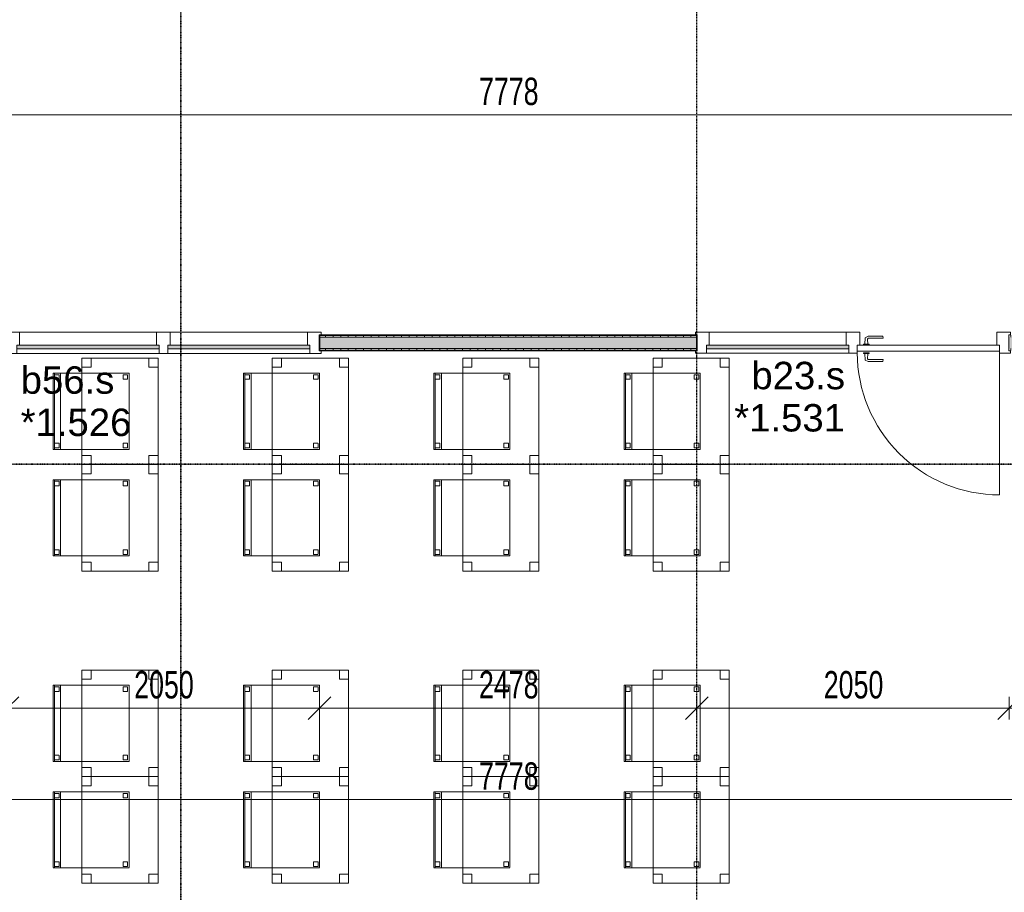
# Model space of a CAD drawing. Header units: millimetres. Extents: x -80560 to 110805, y -11020 to 52719.
# Tile 65 of 184: x 57449 to 63913, y 14490 to 20223. Entities that reach past the tile are written whole.
import ezdxf

# ---------------------------------------------------------------- set-up
doc = ezdxf.new("R2010")
doc.units = ezdxf.units.MM
for name, pattern in [('CENTER2', [20, 8, -4, 4, -4]), ('DASHDOT2', [8, 4, -2, 0, -2]), ('DASHED2', [6, 4, -2])]:
    doc.linetypes.add(name, pattern=pattern)
for name, color, linetype, lineweight in [('A-ANNO-DIMS', 211, 'Continuous', 9), ('A-ANNO-DIMS-100', 211, 'Continuous', 9), ('A-DOOR', 31, 'Continuous', 18), ('A-GLAZ', 151, 'Continuous', 18), ('A-GLAZ-IDEN', 152, 'Continuous', 18), ('A-WALL', 113, 'Continuous', 35), ('A-WALL-PATT', 111, 'Continuous', 35), ('G-ANNO-SYMB', 111, 'Continuous', 9), ('I-FURN', 30, 'Continuous', 18), ('I-WALL', 2, 'Continuous', 18), ('S-GRID', 1, 'Continuous', 9)]:
    doc.layers.add(name, color=color, linetype=linetype, lineweight=lineweight)
doc.styles.add('Arial', font='arial.ttf', dxfattribs={"height": 180})
doc.styles.add('Arial_5', font='arial.ttf', dxfattribs={"width": 0.7, "height": 180})
doc.dimstyles.new('n3o_1_8', dxfattribs={"dimscale": 304.8, "dimtxt": 183.646692, "dimasz": 0.492126, "dimexe": 0.246063, "dimexo": 0.0625, "dimgap": 0.032808, "dimtad": 1, "dimdec": 0, "dimdsep": 46, "dimtxsty": 'Arial_5', "dimblk1": 'OBLIQUE', "dimblk2": 'OBLIQUE', "dimsah": 1, "dimcen": 0.09, "dimdle": 0.246063, "dimazin": 0, "dimtfac": 1, "dimtdec": 4, "dimtix": 1, "dimtmove": 0, "dimatfit": 3, "dimfxl": 0.246063, "dimfxlon": 1, "dimtvp": 1, "dimtolj": 1, "dimtzin": 0, "dimarcsym": 2})
doc.dimstyles.new('n3o_1_8_3', dxfattribs={"dimscale": 304.8, "dimtxt": 183.646692, "dimasz": 0.492126, "dimexe": 0.246063, "dimexo": 0.0625, "dimgap": 0.032808, "dimtad": 1, "dimdec": 0, "dimdsep": 46, "dimtxsty": 'Arial_5', "dimblk1": 'OBLIQUE', "dimblk2": 'OBLIQUE', "dimsah": 1, "dimcen": 0.09, "dimdle": 0.246063, "dimazin": 0, "dimtfac": 1, "dimtdec": 4, "dimtix": 1, "dimtmove": 0, "dimatfit": 3, "dimfxl": 0.246063, "dimfxlon": 1, "dimtvp": 1, "dimtolj": 1, "dimtzin": 0, "dimarcsym": 2})
pattern_1 = [(90, (60656.07, 18050), (-50, -2e-13), [])]

# ---------------------------------------------------------------- blocks, each defined once
blk = doc.blocks.new('82_tafel1 - tafel 500x700 2-30664860-DO_01 eerste verdieping')
at = {"layer": 'I-FURN', "linetype": 'DASHED2'}
for p, q in [((-350, -250), (-350, 250)), ((-350, 250), (350, 250)), ((350, 250), (-350, 250)), ((-350, 250), (-350, -250)), ((-350, 250), (-350, 190)), ((-290, 250), (-350, 250)), ((-290, 190), (-290, 250)), ((-290, 250), (290, 250)), ((-290, 250), (-290, 190)), ((290, 250), (290, 190)), ((290, 190), (290, 250)), ((350, 250), (290, 250)), ((350, 250), (350, -250)), ((350, -250), (350, 250)), ((350, 190), (350, 250)), ((-350, -190), (-350, 190)), ((-350, 190), (-290, 190)), ((-290, 190), (-350, 190)), ((290, 190), (350, 190)), ((350, 190), (290, 190)), ((350, 190), (350, -190)), ((-290, -190), (-350, -190)), ((-350, -190), (-290, -190)), ((-350, -190), (-350, -250)), ((-290, -250), (-290, -190)), ((-290, -190), (-290, -250)), ((350, -190), (290, -190)), ((290, -190), (290, -250)), ((290, -250), (290, -190)), ((290, -190), (350, -190)), ((350, -250), (350, -190)), ((350, -250), (-350, -250)), ((-350, -250), (350, -250)), ((-350, -250), (-290, -250)), ((290, -250), (-290, -250)), ((290, -250), (350, -250))]:
    blk.add_line(p, q, dxfattribs=at)
blk = doc.blocks.new('82_zitmeubel - stoel 500x500-V33-DO_01 eerste verdieping')
at = {"layer": 'I-FURN', "linetype": 'DASHED2'}
for p, q in [((-192.1, 263), (-192.1, 73)), ((-192.1, 254.1), (-192.1, 263)), ((307.9, 263), (-192.1, 263)), ((307.9, 263), (-192.1, 263)), ((307.9, 73), (307.9, 263)), ((307.9, 263), (307.9, 254.1)), ((-192.1, 213), (-192.1, 254.1)), ((-192.1, 254.1), (307.9, 254.1)), ((-192.1, 73), (-192.1, 213)), ((-192.1, 213), (307.9, 213)), ((-182.1, 252), (-182.1, 224)), ((-182.1, 224), (-182.1, 252)), ((-153.1, 253), (-181.1, 253)), ((-181.1, 253), (-153.1, 253)), ((-181.1, 223), (-153.1, 223)), ((-153.1, 223), (-181.1, 223)), ((-152.1, 224), (-152.1, 252)), ((-152.1, 252), (-152.1, 224)), ((267.9, 252), (267.9, 224)), ((267.9, 224), (267.9, 252)), ((296.9, 253), (268.9, 253)), ((268.9, 253), (296.9, 253)), ((268.9, 223), (296.9, 223)), ((296.9, 223), (268.9, 223)), ((297.9, 224), (297.9, 252)), ((297.9, 252), (297.9, 224)), ((307.9, 254.1), (307.9, 213)), ((307.9, 213), (307.9, 73)), ((-192.1, 73), (-192.1, -237)), ((-192.1, -237), (-192.1, 73)), ((307.9, -237), (307.9, 73)), ((307.9, 73), (307.9, -237)), ((307.9, -237), (-192.1, -237)), ((307.9, -237), (-192.1, -237)), ((-182.1, -198), (-182.1, -226)), ((-182.1, -226), (-182.1, -198)), ((-153.1, -197), (-181.1, -197)), ((-181.1, -197), (-153.1, -197)), ((-181.1, -227), (-153.1, -227)), ((-153.1, -227), (-181.1, -227)), ((-152.1, -226), (-152.1, -198)), ((-152.1, -198), (-152.1, -226)), ((267.9, -198), (267.9, -226)), ((267.9, -226), (267.9, -198)), ((296.9, -197), (268.9, -197)), ((268.9, -197), (296.9, -197)), ((268.9, -227), (296.9, -227)), ((296.9, -227), (268.9, -227)), ((297.9, -226), (297.9, -198)), ((297.9, -198), (297.9, -226))]:
    blk.add_line(p, q, dxfattribs=at)
for centre, start, end in [((-181.1, 252), 90, 180), ((-181.1, 252), 90, 180), ((-181.1, 224), 180, 270), ((-181.1, 224), 180, 270), ((-153.1, 252), 0, 90), ((-153.1, 252), 0, 90), ((-153.1, 224), 270, 0), ((-153.1, 224), 270, 0), ((268.9, 252), 90, 180), ((268.9, 252), 90, 180), ((268.9, 224), 180, 270), ((268.9, 224), 180, 270), ((296.9, 252), 0, 90), ((296.9, 252), 0, 90), ((296.9, 224), 270, 0), ((296.9, 224), 270, 0), ((-181.1, -198), 90, 180), ((-181.1, -198), 90, 180), ((-181.1, -226), 180, 270), ((-181.1, -226), 180, 270), ((-153.1, -198), 0, 90), ((-153.1, -198), 0, 90), ((-153.1, -226), 270, 0), ((-153.1, -226), 270, 0), ((268.9, -198), 90, 180), ((268.9, -198), 90, 180), ((268.9, -226), 180, 270), ((268.9, -226), 180, 270), ((296.9, -198), 0, 90), ((296.9, -198), 0, 90), ((296.9, -226), 270, 0), ((296.9, -226), 270, 0)]:
    blk.add_arc(centre, 1, start, end, dxfattribs=at)
blk = doc.blocks.new('82_zitmeubel - stoel 500x500-V180-DO_01 eerste verdieping')
at = {"layer": 'I-FURN', "linetype": 'DASHED2'}
for p, q in [((-192.1, 263), (-192.1, 73)), ((-192.1, 254.1), (-192.1, 263)), ((307.9, 263), (-192.1, 263)), ((307.9, 263), (-192.1, 263)), ((307.9, 73), (307.9, 263)), ((307.9, 263), (307.9, 254.1)), ((-192.1, 213), (-192.1, 254.1)), ((-192.1, 254.1), (307.9, 254.1)), ((-192.1, 73), (-192.1, 213)), ((-192.1, 213), (307.9, 213)), ((-182.1, 252), (-182.1, 224)), ((-182.1, 224), (-182.1, 252)), ((-153.1, 253), (-181.1, 253)), ((-181.1, 253), (-153.1, 253)), ((-181.1, 223), (-153.1, 223)), ((-153.1, 223), (-181.1, 223)), ((-152.1, 224), (-152.1, 252)), ((-152.1, 252), (-152.1, 224)), ((267.9, 252), (267.9, 224)), ((267.9, 224), (267.9, 252)), ((296.9, 253), (268.9, 253)), ((268.9, 253), (296.9, 253)), ((268.9, 223), (296.9, 223)), ((296.9, 223), (268.9, 223)), ((297.9, 224), (297.9, 252)), ((297.9, 252), (297.9, 224)), ((307.9, 254.1), (307.9, 213)), ((307.9, 213), (307.9, 73)), ((-192.1, 73), (-192.1, -237)), ((-192.1, -237), (-192.1, 73)), ((307.9, -237), (307.9, 73)), ((307.9, 73), (307.9, -237)), ((307.9, -237), (-192.1, -237)), ((307.9, -237), (-192.1, -237)), ((-182.1, -198), (-182.1, -226)), ((-182.1, -226), (-182.1, -198)), ((-153.1, -197), (-181.1, -197)), ((-181.1, -197), (-153.1, -197)), ((-181.1, -227), (-153.1, -227)), ((-153.1, -227), (-181.1, -227)), ((-152.1, -226), (-152.1, -198)), ((-152.1, -198), (-152.1, -226)), ((267.9, -198), (267.9, -226)), ((267.9, -226), (267.9, -198)), ((296.9, -197), (268.9, -197)), ((268.9, -197), (296.9, -197)), ((268.9, -227), (296.9, -227)), ((296.9, -227), (268.9, -227)), ((297.9, -226), (297.9, -198)), ((297.9, -198), (297.9, -226))]:
    blk.add_line(p, q, dxfattribs=at)
for centre, start, end in [((-181.1, 252), 90, 180), ((-181.1, 252), 90, 180), ((-181.1, 224), 180, 270), ((-181.1, 224), 180, 270), ((-153.1, 252), 0, 90), ((-153.1, 252), 0, 90), ((-153.1, 224), 270, 0), ((-153.1, 224), 270, 0), ((268.9, 252), 90, 180), ((268.9, 252), 90, 180), ((268.9, 224), 180, 270), ((268.9, 224), 180, 270), ((296.9, 252), 0, 90), ((296.9, 252), 0, 90), ((296.9, 224), 270, 0), ((296.9, 224), 270, 0), ((-181.1, -198), 90, 180), ((-181.1, -198), 90, 180), ((-181.1, -226), 180, 270), ((-181.1, -226), 180, 270), ((-153.1, -198), 0, 90), ((-153.1, -198), 0, 90), ((-153.1, -226), 270, 0), ((-153.1, -226), 270, 0), ((268.9, -198), 90, 180), ((268.9, -198), 90, 180), ((268.9, -226), 180, 270), ((268.9, -226), 180, 270), ((296.9, -198), 0, 90), ((296.9, -198), 60, 90), ((296.9, -226), 270, 0), ((296.9, -226), 270, 315), ((296.9, -198), 0, 60), ((296.9, -226), 315, 0)]:
    blk.add_arc(centre, 1, start, end, dxfattribs=at)
blk = doc.blocks.new('82_zitmeubel - stoel 500x500-V184-DO_01 eerste verdieping')
at = {"layer": 'I-FURN', "linetype": 'DASHED2'}
for p, q in [((-192.1, 263), (-192.1, 73)), ((-192.1, 254.1), (-192.1, 263)), ((307.9, 263), (-192.1, 263)), ((307.9, 263), (-192.1, 263)), ((307.9, 73), (307.9, 263)), ((307.9, 263), (307.9, 254.1)), ((-192.1, 213), (-192.1, 254.1)), ((-192.1, 254.1), (307.9, 254.1)), ((-192.1, 73), (-192.1, 213)), ((-192.1, 213), (307.9, 213)), ((-182.1, 252), (-182.1, 224)), ((-182.1, 224), (-182.1, 252)), ((-153.1, 253), (-181.1, 253)), ((-181.1, 253), (-153.1, 253)), ((-181.1, 223), (-153.1, 223)), ((-153.1, 223), (-181.1, 223)), ((-152.1, 224), (-152.1, 252)), ((-152.1, 252), (-152.1, 224)), ((267.9, 252), (267.9, 224)), ((267.9, 224), (267.9, 252)), ((296.9, 253), (268.9, 253)), ((268.9, 253), (296.9, 253)), ((268.9, 223), (296.9, 223)), ((296.9, 223), (268.9, 223)), ((297.9, 224), (297.9, 252)), ((297.9, 252), (297.9, 224)), ((307.9, 254.1), (307.9, 213)), ((307.9, 213), (307.9, 73)), ((-192.1, 73), (-192.1, -237)), ((-192.1, -237), (-192.1, 73)), ((307.9, -237), (307.9, 73)), ((307.9, 73), (307.9, -237)), ((307.9, -237), (-192.1, -237)), ((307.9, -237), (-192.1, -237)), ((-182.1, -198), (-182.1, -226)), ((-182.1, -226), (-182.1, -198)), ((-153.1, -197), (-181.1, -197)), ((-181.1, -197), (-153.1, -197)), ((-181.1, -227), (-153.1, -227)), ((-153.1, -227), (-181.1, -227)), ((-152.1, -226), (-152.1, -198)), ((-152.1, -198), (-152.1, -226)), ((267.9, -198), (267.9, -226)), ((267.9, -226), (267.9, -198)), ((296.9, -197), (268.9, -197)), ((268.9, -197), (296.9, -197)), ((268.9, -227), (296.9, -227)), ((296.9, -227), (268.9, -227)), ((297.9, -226), (297.9, -198)), ((297.9, -198), (297.9, -226))]:
    blk.add_line(p, q, dxfattribs=at)
for centre, start, end in [((-181.1, 252), 90, 180), ((-181.1, 252), 90, 180), ((-181.1, 224), 180, 270), ((-181.1, 224), 180, 270), ((-153.1, 252), 0, 90), ((-153.1, 252), 0, 90), ((-153.1, 224), 270, 0), ((-153.1, 224), 270, 0), ((268.9, 252), 90, 180), ((268.9, 252), 90, 180), ((268.9, 224), 180, 270), ((268.9, 224), 180, 270), ((296.9, 252), 0, 90), ((296.9, 252), 0, 90), ((296.9, 224), 270, 0), ((296.9, 224), 270, 0), ((-181.1, -198), 90, 180), ((-181.1, -198), 90, 180), ((-181.1, -226), 180, 270), ((-181.1, -226), 180, 270), ((-153.1, -198), 0, 90), ((-153.1, -198), 0, 90), ((-153.1, -226), 270, 0), ((-153.1, -226), 270, 0), ((268.9, -198), 90, 180), ((268.9, -198), 90, 180), ((268.9, -226), 180, 270), ((268.9, -226), 180, 255), ((268.9, -226), 255, 270), ((296.9, -198), 0, 90), ((296.9, -198), 0, 90), ((296.9, -226), 270, 0), ((296.9, -226), 270, 0)]:
    blk.add_arc(centre, 1, start, end, dxfattribs=at)
blk = doc.blocks.new('82_zitmeubel - stoel 500x500-V187-DO_01 eerste verdieping')
at = {"layer": 'I-FURN', "linetype": 'DASHED2'}
for p, q in [((-192.1, 263), (-192.1, 73)), ((-192.1, 254.1), (-192.1, 263)), ((307.9, 263), (-192.1, 263)), ((307.9, 263), (-192.1, 263)), ((307.9, 73), (307.9, 263)), ((307.9, 263), (307.9, 254.1)), ((-192.1, 213), (-192.1, 254.1)), ((-192.1, 254.1), (307.9, 254.1)), ((-192.1, 73), (-192.1, 213)), ((-192.1, 213), (307.9, 213)), ((-182.1, 252), (-182.1, 224)), ((-182.1, 224), (-182.1, 252)), ((-153.1, 253), (-181.1, 253)), ((-181.1, 253), (-153.1, 253)), ((-181.1, 223), (-153.1, 223)), ((-153.1, 223), (-181.1, 223)), ((-152.1, 224), (-152.1, 252)), ((-152.1, 252), (-152.1, 224)), ((267.9, 252), (267.9, 224)), ((267.9, 224), (267.9, 252)), ((296.9, 253), (268.9, 253)), ((268.9, 253), (296.9, 253)), ((268.9, 223), (296.9, 223)), ((296.9, 223), (268.9, 223)), ((297.9, 224), (297.9, 252)), ((297.9, 252), (297.9, 224)), ((307.9, 254.1), (307.9, 213)), ((307.9, 213), (307.9, 73)), ((-192.1, 73), (-192.1, -237)), ((-192.1, -237), (-192.1, 73)), ((307.9, -237), (307.9, 73)), ((307.9, 73), (307.9, -237)), ((307.9, -237), (-192.1, -237)), ((307.9, -237), (-192.1, -237)), ((-182.1, -198), (-182.1, -226)), ((-182.1, -226), (-182.1, -198)), ((-153.1, -197), (-181.1, -197)), ((-181.1, -197), (-153.1, -197)), ((-181.1, -227), (-153.1, -227)), ((-153.1, -227), (-181.1, -227)), ((-152.1, -226), (-152.1, -198)), ((-152.1, -198), (-152.1, -226)), ((267.9, -198), (267.9, -226)), ((267.9, -226), (267.9, -198)), ((296.9, -197), (268.9, -197)), ((268.9, -197), (296.9, -197)), ((268.9, -227), (296.9, -227)), ((296.9, -227), (268.9, -227)), ((297.9, -226), (297.9, -198)), ((297.9, -198), (297.9, -226))]:
    blk.add_line(p, q, dxfattribs=at)
for centre, start, end in [((-181.1, 252), 90, 180), ((-181.1, 252), 90, 180), ((-181.1, 224), 180, 270), ((-181.1, 224), 180, 270), ((-153.1, 252), 0, 90), ((-153.1, 252), 0, 90), ((-153.1, 224), 270, 0), ((-153.1, 224), 270, 0), ((268.9, 252), 90, 180), ((268.9, 252), 90, 180), ((268.9, 224), 180, 270), ((268.9, 224), 180, 270), ((296.9, 252), 0, 90), ((296.9, 252), 0, 90), ((296.9, 224), 270, 0), ((296.9, 224), 270, 0), ((-181.1, -198), 90, 180), ((-181.1, -198), 90, 180), ((-181.1, -226), 180, 270), ((-181.1, -226), 180, 270), ((-153.1, -198), 0, 90), ((-153.1, -198), 15, 90), ((-153.1, -226), 270, 0), ((-153.1, -226), 270, 0), ((-153.1, -198), 0, 15), ((268.9, -198), 90, 180), ((268.9, -198), 90, 180), ((268.9, -226), 180, 270), ((268.9, -226), 180, 240), ((268.9, -226), 240, 270), ((296.9, -198), 0, 90), ((296.9, -198), 0, 90), ((296.9, -226), 270, 0), ((296.9, -226), 270, 0)]:
    blk.add_arc(centre, 1, start, end, dxfattribs=at)
blk = doc.blocks.new('82_zitmeubel - stoel 500x500-V188-DO_01 eerste verdieping')
at = {"layer": 'I-FURN', "linetype": 'DASHED2'}
for p, q in [((-192.1, 263), (-192.1, 73)), ((-192.1, 254.1), (-192.1, 263)), ((307.9, 263), (-192.1, 263)), ((307.9, 263), (-192.1, 263)), ((307.9, 73), (307.9, 263)), ((307.9, 263), (307.9, 254.1)), ((-192.1, 213), (-192.1, 254.1)), ((-192.1, 254.1), (307.9, 254.1)), ((-192.1, 73), (-192.1, 213)), ((-192.1, 213), (307.9, 213)), ((-182.1, 252), (-182.1, 224)), ((-182.1, 224), (-182.1, 252)), ((-153.1, 253), (-181.1, 253)), ((-181.1, 253), (-153.1, 253)), ((-181.1, 223), (-153.1, 223)), ((-153.1, 223), (-181.1, 223)), ((-152.1, 224), (-152.1, 252)), ((-152.1, 252), (-152.1, 224)), ((267.9, 252), (267.9, 224)), ((267.9, 224), (267.9, 252)), ((296.9, 253), (268.9, 253)), ((268.9, 253), (296.9, 253)), ((268.9, 223), (296.9, 223)), ((296.9, 223), (268.9, 223)), ((297.9, 224), (297.9, 252)), ((297.9, 252), (297.9, 224)), ((307.9, 254.1), (307.9, 213)), ((307.9, 213), (307.9, 73)), ((-192.1, 73), (-192.1, -237)), ((-192.1, -237), (-192.1, 73)), ((307.9, -237), (307.9, 73)), ((307.9, 73), (307.9, -237)), ((307.9, -237), (-192.1, -237)), ((307.9, -237), (-192.1, -237)), ((-182.1, -198), (-182.1, -226)), ((-182.1, -226), (-182.1, -198)), ((-153.1, -197), (-181.1, -197)), ((-181.1, -197), (-153.1, -197)), ((-181.1, -227), (-153.1, -227)), ((-153.1, -227), (-181.1, -227)), ((-152.1, -226), (-152.1, -198)), ((-152.1, -198), (-152.1, -226)), ((267.9, -198), (267.9, -226)), ((267.9, -226), (267.9, -198)), ((296.9, -197), (268.9, -197)), ((268.9, -197), (296.9, -197)), ((268.9, -227), (296.9, -227)), ((296.9, -227), (268.9, -227)), ((297.9, -226), (297.9, -198)), ((297.9, -198), (297.9, -226))]:
    blk.add_line(p, q, dxfattribs=at)
for centre, start, end in [((-181.1, 252), 90, 180), ((-181.1, 252), 90, 180), ((-181.1, 224), 180, 270), ((-181.1, 224), 180, 270), ((-153.1, 252), 0, 90), ((-153.1, 252), 0, 90), ((-153.1, 224), 270, 0), ((-153.1, 224), 270, 0), ((268.9, 252), 90, 180), ((268.9, 252), 90, 180), ((268.9, 224), 180, 270), ((268.9, 224), 180, 270), ((296.9, 252), 0, 90), ((296.9, 252), 0, 90), ((296.9, 224), 270, 0), ((296.9, 224), 270, 0), ((-181.1, -198), 90, 180), ((-181.1, -198), 90, 180), ((-181.1, -226), 180, 270), ((-181.1, -226), 180, 270), ((-153.1, -198), 0, 90), ((-153.1, -198), 0, 90), ((-153.1, -226), 270, 0), ((-153.1, -226), 270, 0), ((268.9, -198), 90, 180), ((268.9, -198), 120, 180), ((268.9, -226), 180, 270), ((268.9, -226), 180, 270), ((268.9, -198), 90, 120), ((296.9, -198), 0, 90), ((296.9, -198), 0, 90), ((296.9, -226), 270, 0), ((296.9, -226), 270, 0)]:
    blk.add_arc(centre, 1, start, end, dxfattribs=at)
blk = doc.blocks.new('82_zitmeubel - stoel 500x500-V189-DO_01 eerste verdieping')
at = {"layer": 'I-FURN', "linetype": 'DASHED2'}
for p, q in [((-192.1, 263), (-192.1, 73)), ((-192.1, 254.1), (-192.1, 263)), ((307.9, 263), (-192.1, 263)), ((307.9, 263), (-192.1, 263)), ((307.9, 73), (307.9, 263)), ((307.9, 263), (307.9, 254.1)), ((-192.1, 213), (-192.1, 254.1)), ((-192.1, 254.1), (307.9, 254.1)), ((-192.1, 73), (-192.1, 213)), ((-192.1, 213), (307.9, 213)), ((-182.1, 252), (-182.1, 224)), ((-182.1, 224), (-182.1, 252)), ((-153.1, 253), (-181.1, 253)), ((-181.1, 253), (-153.1, 253)), ((-181.1, 223), (-153.1, 223)), ((-153.1, 223), (-181.1, 223)), ((-152.1, 224), (-152.1, 252)), ((-152.1, 252), (-152.1, 224)), ((267.9, 252), (267.9, 224)), ((267.9, 224), (267.9, 252)), ((296.9, 253), (268.9, 253)), ((268.9, 253), (296.9, 253)), ((268.9, 223), (296.9, 223)), ((296.9, 223), (268.9, 223)), ((297.9, 224), (297.9, 252)), ((297.9, 252), (297.9, 224)), ((307.9, 254.1), (307.9, 213)), ((307.9, 213), (307.9, 73)), ((-192.1, 73), (-192.1, -237)), ((-192.1, -237), (-192.1, 73)), ((307.9, -237), (307.9, 73)), ((307.9, 73), (307.9, -237)), ((307.9, -237), (-192.1, -237)), ((307.9, -237), (-192.1, -237)), ((-182.1, -198), (-182.1, -226)), ((-182.1, -226), (-182.1, -198)), ((-153.1, -197), (-181.1, -197)), ((-181.1, -197), (-153.1, -197)), ((-181.1, -227), (-153.1, -227)), ((-153.1, -227), (-181.1, -227)), ((-152.1, -226), (-152.1, -198)), ((-152.1, -198), (-152.1, -226)), ((267.9, -198), (267.9, -226)), ((267.9, -226), (267.9, -198)), ((296.9, -197), (268.9, -197)), ((268.9, -197), (296.9, -197)), ((268.9, -227), (296.9, -227)), ((296.9, -227), (268.9, -227)), ((297.9, -226), (297.9, -198)), ((297.9, -198), (297.9, -226))]:
    blk.add_line(p, q, dxfattribs=at)
for centre, start, end in [((-181.1, 252), 90, 180), ((-181.1, 252), 90, 180), ((-181.1, 224), 180, 270), ((-181.1, 224), 180, 270), ((-153.1, 252), 0, 90), ((-153.1, 252), 0, 90), ((-153.1, 224), 270, 0), ((-153.1, 224), 270, 0), ((268.9, 252), 90, 180), ((268.9, 252), 90, 180), ((268.9, 224), 180, 270), ((268.9, 224), 180, 270), ((296.9, 252), 0, 90), ((296.9, 252), 0, 90), ((296.9, 224), 270, 0), ((296.9, 224), 270, 0), ((-181.1, -198), 90, 180), ((-181.1, -198), 150, 165), ((-181.1, -198), 165, 180), ((-181.1, -226), 180, 270), ((-181.1, -226), 180, 270), ((-181.1, -198), 90, 150), ((-153.1, -198), 0, 90), ((-153.1, -198), 0, 90), ((-153.1, -226), 270, 0), ((-153.1, -226), 270, 0), ((268.9, -198), 90, 180), ((268.9, -198), 90, 180), ((268.9, -226), 180, 270), ((268.9, -226), 180, 270), ((296.9, -198), 0, 90), ((296.9, -198), 0, 90), ((296.9, -226), 270, 0), ((296.9, -226), 270, 0)]:
    blk.add_arc(centre, 1, start, end, dxfattribs=at)
blk = doc.blocks.new('82_zitmeubel - stoel 500x500-V190-DO_01 eerste verdieping')
at = {"layer": 'I-FURN', "linetype": 'DASHED2'}
for p, q in [((-192.1, 263), (-192.1, 73)), ((-192.1, 254.1), (-192.1, 263)), ((307.9, 263), (-192.1, 263)), ((307.9, 263), (-192.1, 263)), ((307.9, 73), (307.9, 263)), ((307.9, 263), (307.9, 254.1)), ((-192.1, 213), (-192.1, 254.1)), ((-192.1, 254.1), (307.9, 254.1)), ((-192.1, 73), (-192.1, 213)), ((-192.1, 213), (307.9, 213)), ((-182.1, 252), (-182.1, 224)), ((-182.1, 224), (-182.1, 252)), ((-153.1, 253), (-181.1, 253)), ((-181.1, 253), (-153.1, 253)), ((-181.1, 223), (-153.1, 223)), ((-153.1, 223), (-181.1, 223)), ((-152.1, 224), (-152.1, 252)), ((-152.1, 252), (-152.1, 224)), ((267.9, 252), (267.9, 224)), ((267.9, 224), (267.9, 252)), ((296.9, 253), (268.9, 253)), ((268.9, 253), (296.9, 253)), ((268.9, 223), (296.9, 223)), ((296.9, 223), (268.9, 223)), ((297.9, 224), (297.9, 252)), ((297.9, 252), (297.9, 224)), ((307.9, 254.1), (307.9, 213)), ((307.9, 213), (307.9, 73)), ((-192.1, 73), (-192.1, -237)), ((-192.1, -237), (-192.1, 73)), ((307.9, -237), (307.9, 73)), ((307.9, 73), (307.9, -237)), ((307.9, -237), (-192.1, -237)), ((307.9, -237), (-192.1, -237)), ((-182.1, -198), (-182.1, -226)), ((-182.1, -226), (-182.1, -198)), ((-153.1, -197), (-181.1, -197)), ((-181.1, -197), (-153.1, -197)), ((-181.1, -227), (-153.1, -227)), ((-153.1, -227), (-181.1, -227)), ((-152.1, -226), (-152.1, -198)), ((-152.1, -198), (-152.1, -226)), ((267.9, -198), (267.9, -226)), ((267.9, -226), (267.9, -198)), ((296.9, -197), (268.9, -197)), ((268.9, -197), (296.9, -197)), ((268.9, -227), (296.9, -227)), ((296.9, -227), (268.9, -227)), ((297.9, -226), (297.9, -198)), ((297.9, -198), (297.9, -226))]:
    blk.add_line(p, q, dxfattribs=at)
for centre, start, end in [((-181.1, 252), 90, 180), ((-181.1, 252), 90, 180), ((-181.1, 224), 180, 270), ((-181.1, 224), 180, 270), ((-153.1, 252), 0, 90), ((-153.1, 252), 0, 90), ((-153.1, 224), 270, 0), ((-153.1, 224), 270, 0), ((268.9, 252), 90, 180), ((268.9, 252), 90, 180), ((268.9, 224), 180, 270), ((268.9, 224), 180, 270), ((296.9, 252), 0, 90), ((296.9, 252), 0, 90), ((296.9, 224), 270, 0), ((296.9, 224), 270, 0), ((-181.1, -198), 90, 180), ((-181.1, -198), 90, 180), ((-181.1, -226), 180, 270), ((-181.1, -226), 180, 255), ((-181.1, -226), 255, 270), ((-153.1, -198), 0, 90), ((-153.1, -198), 0, 90), ((-153.1, -226), 270, 0), ((-153.1, -226), 270, 0), ((268.9, -198), 90, 180), ((268.9, -198), 90, 180), ((268.9, -226), 180, 270), ((268.9, -226), 180, 270), ((296.9, -198), 0, 90), ((296.9, -198), 0, 90), ((296.9, -226), 270, 0), ((296.9, -226), 270, 0)]:
    blk.add_arc(centre, 1, start, end, dxfattribs=at)
blk = doc.blocks.new('32_n3o_deur_enkel met zijlicht - 90x139_17_K_930_2410x2070_deur glasstrook-33349586-DO_01 eerste verdieping')
at = {"layer": 'A-GLAZ'}
for p, q in [((-1035, 70), (-945, 70)), ((-1035, 53), (-1035, 70)), ((-945, 70), (-945, -15)), ((-45, 70), (-945, 70)), ((-45, 70), (45, 70)), ((-45, -15), (-45, 70)), ((45, 70), (45, -15)), ((945, 70), (1035, 70)), ((945, -15), (945, 70)), ((1035, 70), (1035, 53)), ((-1023, 53), (-1035, 53)), ((-1023, -52), (-1023, 53)), ((1023, 53), (1023, -52)), ((1035, 53), (1023, 53)), ((-1035, -52), (-1023, -52)), ((-1035, -69), (-1035, -52)), ((-962, -39), (-962, -69)), ((-28, -69), (-28, -39)), ((28, -55), (28, -69)), ((962, -69), (962, -55)), ((1023, -52), (1035, -52)), ((1035, -52), (1035, -69)), ((-962, -69), (-1035, -69)), ((-962, -69), (-28, -69)), ((28, -69), (-28, -69)), ((1035, -69), (962, -69))]:
    blk.add_line(p, q, dxfattribs=at)
blk = doc.blocks.new('30_n3o_raam_vast - 24mm-31742711-DO_01 eerste verdieping')
at = {"layer": 'A-DOOR'}
blk.add_hatch(color=256, dxfattribs=at).paths.add_polyline_path([(-934, -24), (0, -24), (0, 0), (-934, 0)], flags=0)
for p, q in [((-934, -24), (-934, 0)), ((-934, 0), (0, 0)), ((0, 0), (0, -24)), ((0, -24), (-934, -24))]:
    blk.add_line(p, q, dxfattribs=at)
blk = doc.blocks.new('30_n3o_deur_dicht - 40mm_draai_LS-31987325-DO_01 eerste verdieping')
at = {"layer": 'A-DOOR'}
for p, q in [((-934, -40), (-934, 0)), ((-934, 0), (0, 0)), ((0, 0), (0, -40)), ((0, -40), (-934, -40))]:
    blk.add_line(p, q, dxfattribs=at)
blk = doc.blocks.new('30_n3o_beslag_deurkruk_met_schild - std-887349-DO_01 eerste verdieping')
at = {"layer": 'A-DOOR'}
for p, q in [((18.5, 5), (-18.5, 5)), ((-18.5, 5), (-18.5, 0)), ((-10, 5), (-7.8, 48.4)), ((-7.8, 48.4), (12.7, 58)), ((8.3, 39.7), (10, 5)), ((12.7, 58), (108, 58)), ((111, 45), (13.3, 45)), ((18.5, 0), (18.5, 5)), ((108, 58), (111, 45))]:
    blk.add_line(p, q, dxfattribs=at)
at = {"layer": 'A-DOOR', "flags": 128}
blk.add_lwpolyline([(13.3, 45), (11.3, 44.6), (9.6, 43.4), (8.6, 41.7), (8.3, 39.7)], dxfattribs=at)
blk = doc.blocks.new('30_n3o_beslag_deurkruk_met_schild - std-875116-DO_01 eerste verdieping')
at = {"layer": 'A-DOOR'}
for p, q in [((18.5, 0), (-18.5, 0)), ((-18.5, 0), (-18.5, -5)), ((18.5, -5), (18.5, 0)), ((-18.5, -5), (18.5, -5)), ((-7.8, -48.4), (-10, -5)), ((12.7, -58), (-7.8, -48.4)), ((10, -5), (8.3, -39.7)), ((108, -58), (12.7, -58)), ((13.3, -45), (111, -45)), ((111, -45), (108, -58))]:
    blk.add_line(p, q, dxfattribs=at)
at = {"layer": 'A-DOOR', "flags": 128}
blk.add_lwpolyline([(8.3, -39.7), (8.6, -41.7), (9.6, -43.4), (11.3, -44.6), (13.3, -45)], dxfattribs=at)
blk = doc.blocks.new('00_n3o_symbool_swingangle - std-31756284-DO_01 eerste verdieping')
at = {"layer": 'A-DOOR'}
blk.add_line((-415, 10), (-415, 944), dxfattribs=at)
blk.add_arc((-415, 10), 934, 360, 90, dxfattribs=at)
blk = doc.blocks.new('32_n3o_raam_h1xb2 - 90x139_25_K_2410x2070-32170809-DO_01 eerste verdieping')
at = {"layer": 'A-GLAZ'}
for p, q in [((-1035, 69.5), (-945, 69.5)), ((-1035, 52.5), (-1035, 69.5)), ((-945, 69.5), (-945, -15.5)), ((-45, 69.5), (-945, 69.5)), ((-45, 69.5), (45, 69.5)), ((-45, -15.5), (-45, 69.5)), ((45, 69.5), (45, -15.5)), ((945, 69.5), (45, 69.5)), ((945, 69.5), (1035, 69.5)), ((945, -15.5), (945, 69.5)), ((1035, 69.5), (1035, 52.5)), ((-1023, 52.5), (-1035, 52.5)), ((-1023, -52.5), (-1023, 52.5)), ((1023, 52.5), (1023, -52.5)), ((1035, 52.5), (1023, 52.5)), ((-1035, -52.5), (-1023, -52.5)), ((-1035, -69.5), (-1035, -52.5)), ((-962, -39.5), (-962, -69.5)), ((-28, -69.5), (-28, -39.5)), ((28, -39.5), (28, -69.5)), ((962, -69.5), (962, -39.5)), ((1023, -52.5), (1035, -52.5)), ((1035, -52.5), (1035, -69.5)), ((-962, -69.5), (-1035, -69.5)), ((-962, -69.5), (-28, -69.5)), ((28, -69.5), (-28, -69.5)), ((28, -69.5), (962, -69.5)), ((1035, -69.5), (962, -69.5))]:
    blk.add_line(p, q, dxfattribs=at)
blk = doc.blocks.new('DIMBLOCK243-DO_01 eerste verdieping')
at = {"layer": 'A-ANNO-DIMS-100'}
for p, q in [((56767.3, 19598), (56842.3, 19673)), ((56767.3, 19523), (56767.3, 19673)), ((64544.8, 19598), (64619.8, 19673)), ((64544.8, 19523), (64544.8, 19673)), ((56767.3, 19598), (56692.3, 19523)), ((56767.3, 19598), (64544.8, 19598)), ((56767.3, 19598), (56767.3, 19523)), ((64544.8, 19598), (64469.8, 19523)), ((64544.8, 19598), (64544.8, 19523))]:
    blk.add_line(p, q, dxfattribs=at)
at = {"layer": 'A-ANNO-DIMS-100', "color": 0, "insert": (60463.9, 19841.7), "char_height": 180, "width": 461.094, "attachment_point": 1, "line_spacing_factor": 0.941778, "style": 'Arial_5'}
blk.add_mtext('7778', dxfattribs=at)
blk = doc.blocks.new('_Oblique')
at = {"color": 0, "linetype": 'ByBlock', "lineweight": -2}
blk.add_line((-0.5, -0.5), (0.5, 0.5), dxfattribs=at)
blk = doc.blocks.new('DIMBLOCK449-DO_01 eerste verdieping')
at = {"layer": 'A-ANNO-DIMS-100'}
for p, q in [((57367.3, 15700), (57442.3, 15775)), ((57367.3, 15775), (57367.3, 15625)), ((57367.3, 15700), (57367.3, 15775)), ((59417.3, 15700), (59492.3, 15775)), ((59417.3, 15775), (59417.3, 15625)), ((59417.3, 15700), (59417.3, 15775)), ((57367.3, 15700), (57292.3, 15625)), ((57367.3, 15700), (59417.3, 15700)), ((59417.3, 15700), (59342.3, 15625))]:
    blk.add_line(p, q, dxfattribs=at)
at = {"layer": 'A-ANNO-DIMS-100', "color": 0, "insert": (58200.2, 15943.6), "char_height": 180, "width": 461.094, "attachment_point": 1, "line_spacing_factor": 0.941778, "style": 'Arial_5'}
blk.add_mtext('2050', dxfattribs=at)
blk = doc.blocks.new('DIMBLOCK450-DO_01 eerste verdieping')
at = {"layer": 'A-ANNO-DIMS-100'}
for p, q in [((59417.3, 15700), (59492.3, 15775)), ((59417.3, 15775), (59417.3, 15625)), ((59417.3, 15700), (59417.3, 15775)), ((61894.8, 15700), (61969.8, 15775)), ((61894.8, 15775), (61894.8, 15625)), ((61894.8, 15700), (61894.8, 15775)), ((59417.3, 15700), (59342.3, 15625)), ((59417.3, 15700), (61894.8, 15700)), ((61894.8, 15700), (61819.8, 15625))]:
    blk.add_line(p, q, dxfattribs=at)
at = {"layer": 'A-ANNO-DIMS-100', "color": 0, "insert": (60463.9, 15943.6), "char_height": 180, "width": 461.094, "attachment_point": 1, "line_spacing_factor": 0.941778, "style": 'Arial_5'}
blk.add_mtext('2478', dxfattribs=at)
blk = doc.blocks.new('DIMBLOCK451-DO_01 eerste verdieping')
at = {"layer": 'A-ANNO-DIMS-100'}
for p, q in [((61894.8, 15700), (61969.8, 15775)), ((61894.8, 15775), (61894.8, 15625)), ((61894.8, 15700), (61894.8, 15775)), ((63944.8, 15700), (64019.8, 15775)), ((63944.8, 15775), (63944.8, 15625)), ((63944.8, 15700), (63944.8, 15775)), ((61894.8, 15700), (61819.8, 15625)), ((61894.8, 15700), (63944.8, 15700)), ((63944.8, 15700), (63869.8, 15625))]:
    blk.add_line(p, q, dxfattribs=at)
at = {"layer": 'A-ANNO-DIMS-100', "color": 0, "insert": (62727.7, 15943.6), "char_height": 180, "width": 461.094, "attachment_point": 1, "line_spacing_factor": 0.941778, "style": 'Arial_5'}
blk.add_mtext('2050', dxfattribs=at)
blk = doc.blocks.new('DIMBLOCK452-DO_01 eerste verdieping')
at = {"layer": 'A-ANNO-DIMS-100'}
for p, q in [((63944.8, 15700), (64019.8, 15775)), ((63944.8, 15775), (63944.8, 15625)), ((63944.8, 15700), (63944.8, 15775)), ((64544.8, 15700), (64619.8, 15775)), ((64544.8, 15775), (64544.8, 15625)), ((64544.8, 15700), (64544.8, 15775)), ((63944.8, 15700), (63869.8, 15625)), ((63944.8, 15700), (64619.8, 15700)), ((64544.8, 15700), (64469.8, 15625))]:
    blk.add_line(p, q, dxfattribs=at)
at = {"layer": 'A-ANNO-DIMS-100', "color": 0, "insert": (64100.7, 15943.6), "char_height": 180, "width": 345.821, "attachment_point": 1, "line_spacing_factor": 0.941778, "style": 'Arial_5'}
blk.add_mtext('600', dxfattribs=at)
blk = doc.blocks.new('DIMBLOCK476-DO_01 eerste verdieping')
at = {"layer": 'A-ANNO-DIMS-100'}
for p, q in [((56767.3, 15100), (56842.3, 15175)), ((56767.3, 15175), (56767.3, 15025)), ((56767.3, 15100), (56767.3, 15175)), ((64544.8, 15100), (64619.8, 15175)), ((64544.8, 15175), (64544.8, 15025)), ((64544.8, 15100), (64544.8, 15175)), ((56767.3, 15100), (56692.3, 15025)), ((56767.3, 15100), (64544.8, 15100)), ((64544.8, 15100), (64469.8, 15025))]:
    blk.add_line(p, q, dxfattribs=at)
at = {"layer": 'A-ANNO-DIMS-100', "color": 0, "insert": (60463.9, 15343.6), "char_height": 180, "width": 461.094, "attachment_point": 1, "line_spacing_factor": 0.941778, "style": 'Arial_5'}
blk.add_mtext('7778', dxfattribs=at)

msp = doc.modelspace()

# ---------------------------------------------------------------- hatches: boundary and pattern name
at = {"layer": 'A-WALL-PATT', "lineweight": 18}
h = msp.add_hatch(dxfattribs=at)
h.set_pattern_fill('FP_90', color=256, angle=90, style=0, pattern_type=2)
h.set_pattern_definition(pattern_1)
h.paths.add_polyline_path([(64544.8, 18137.5), (64544.8, 18150), (63944.8, 18150), (63944.8, 18137.5), (64201.6, 18137.5)], flags=0)
h.paths.add_polyline_path([(60677.6, 18137.5), (61894.8, 18137.5), (61894.8, 18150), (59417.3, 18150), (59417.3, 18137.5), (59502.9, 18137.5)], flags=0)
h.paths.add_polyline_path([(56859.8, 18137.5), (57367.3, 18137.5), (57367.3, 18150), (56767.3, 18150), (56767.3, 18137.5)], flags=0)
at = {"layer": 'A-WALL-PATT', "lineweight": 5}
h = msp.add_hatch(color=256, dxfattribs=at)
h.paths.add_polyline_path([(63944.8, 18062.5), (64544.8, 18062.5), (64544.8, 18137.5), (63944.8, 18137.5)], flags=0)
h.paths.add_polyline_path([(61852.3, 18062.5), (61894.8, 18062.5), (61894.8, 18137.5), (59417.3, 18137.5), (59417.3, 18062.5), (60677.6, 18062.5)], flags=0)
h.paths.add_polyline_path([(57153.5, 18062.5), (57367.3, 18062.5), (57367.3, 18137.5), (56767.3, 18137.5), (56767.3, 18062.5), (56859.8, 18062.5)], flags=0)
at = {"layer": 'A-WALL-PATT', "lineweight": 18}
h = msp.add_hatch(dxfattribs=at)
h.set_pattern_fill('FP_90', color=256, angle=90, style=0, pattern_type=2)
h.set_pattern_definition(pattern_1)
h.paths.add_polyline_path([(61852.3, 18050), (61894.8, 18050), (61894.8, 18062.5), (59417.3, 18062.5), (59417.3, 18050), (60677.6, 18050)], flags=0)
h.paths.add_polyline_path([(64201.6, 18050), (64544.8, 18050), (64544.8, 18062.5), (63944.8, 18062.5), (63944.8, 18050)], flags=0)
h.paths.add_polyline_path([(56767.3, 18050), (57367.3, 18050), (57367.3, 18062.5), (56767.3, 18062.5)], flags=0)

# ---------------------------------------------------------------- linework, layer by layer
at = {"layer": 'A-WALL', "lineweight": 18}
for p, q in [((59417.3, 18137.5), (61894.8, 18137.5)), ((59417.3, 18062.5), (61894.8, 18062.5))]:
    msp.add_line(p, q, dxfattribs=at)
at = {"layer": 'G-ANNO-SYMB', "linetype": 'DASHDOT2', "lineweight": 35}
for p, q in [((58505.6, 48457.5), (58505.6, 9138.4)), ((36171.8, 17302.3), (104099.5, 17302.3))]:
    msp.add_line(p, q, dxfattribs=at)
at = {"layer": 'I-WALL', "lineweight": 35}
for p, q in [((61894.8, 18150), (59417.3, 18150)), ((59417.3, 18150), (59417.3, 18050)), ((61894.8, 18050), (61894.8, 18150)), ((59417.3, 18050), (61894.8, 18050))]:
    msp.add_line(p, q, dxfattribs=at)
at = {"layer": 'S-GRID', "linetype": 'CENTER2', "lineweight": 25}
msp.add_line((61894.8, 4383.3), (61894.8, 52119.1), dxfattribs=at)

# ---------------------------------------------------------------- block references
at = {"layer": 'A-DOOR'}
for name, p in [('30_n3o_beslag_deurkruk_met_schild - std-887349-DO_01 eerste verdieping', (63007.8, 18085)), ('30_n3o_raam_vast - 24mm-31742711-DO_01 eerste verdieping', (58364.3, 18084.5)), ('30_n3o_raam_vast - 24mm-31742711-DO_01 eerste verdieping', (59354.3, 18084.5)), ('30_n3o_raam_vast - 24mm-31742711-DO_01 eerste verdieping', (62891.8, 18085)), ('30_n3o_deur_dicht - 40mm_draai_LS-31987325-DO_01 eerste verdieping', (63881.8, 18085)), ('30_n3o_beslag_deurkruk_met_schild - std-875116-DO_01 eerste verdieping', (63007.8, 18035))]:
    msp.add_blockref(name, p, dxfattribs=at)
at = {"layer": 'A-DOOR', "rotation": 180}
msp.add_blockref('00_n3o_symbool_swingangle - std-31756284-DO_01 eerste verdieping', (63466.8, 18045), dxfattribs=at)
at = {"layer": 'A-GLAZ'}
for name, p in [('32_n3o_raam_h1xb2 - 90x139_25_K_2410x2070-32170809-DO_01 eerste verdieping', (58392.3, 18100)), ('32_n3o_deur_enkel met zijlicht - 90x139_17_K_930_2410x2070_deur glasstrook-33349586-DO_01 eerste verdieping', (62919.8, 18100))]:
    msp.add_blockref(name, p, dxfattribs=at)
at = {"layer": 'I-FURN', "linetype": 'DASHED2', "rotation": 89.99999999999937}
for name, p in [('82_tafel1 - tafel 500x700 2-30664860-DO_01 eerste verdieping', (58107.3, 17650)), ('82_tafel1 - tafel 500x700 2-30664860-DO_01 eerste verdieping', (59357.3, 17650)), ('82_tafel1 - tafel 500x700 2-30664860-DO_01 eerste verdieping', (60607.3, 17650)), ('82_tafel1 - tafel 500x700 2-30664860-DO_01 eerste verdieping', (61857.3, 17650)), ('82_zitmeubel - stoel 500x500-V190-DO_01 eerste verdieping', (57930.3, 17592.1)), ('82_zitmeubel - stoel 500x500-V33-DO_01 eerste verdieping', (59180.3, 17592.1)), ('82_zitmeubel - stoel 500x500-V33-DO_01 eerste verdieping', (60430.3, 17592.1)), ('82_zitmeubel - stoel 500x500-V33-DO_01 eerste verdieping', (61680.3, 17592.1)), ('82_tafel1 - tafel 500x700 2-30664860-DO_01 eerste verdieping', (58107.3, 16950)), ('82_tafel1 - tafel 500x700 2-30664860-DO_01 eerste verdieping', (59357.3, 16950)), ('82_tafel1 - tafel 500x700 2-30664860-DO_01 eerste verdieping', (60607.3, 16950)), ('82_tafel1 - tafel 500x700 2-30664860-DO_01 eerste verdieping', (61857.3, 16950)), ('82_zitmeubel - stoel 500x500-V33-DO_01 eerste verdieping', (57930.3, 16892.1)), ('82_zitmeubel - stoel 500x500-V187-DO_01 eerste verdieping', (59180.3, 16892.1)), ('82_zitmeubel - stoel 500x500-V188-DO_01 eerste verdieping', (60430.3, 16892.1)), ('82_zitmeubel - stoel 500x500-V189-DO_01 eerste verdieping', (61680.3, 16892.1)), ('82_tafel1 - tafel 500x700 2-30664860-DO_01 eerste verdieping', (58107.3, 15600)), ('82_tafel1 - tafel 500x700 2-30664860-DO_01 eerste verdieping', (59357.3, 15600)), ('82_tafel1 - tafel 500x700 2-30664860-DO_01 eerste verdieping', (60607.3, 15600)), ('82_tafel1 - tafel 500x700 2-30664860-DO_01 eerste verdieping', (61857.3, 15600)), ('82_zitmeubel - stoel 500x500-V33-DO_01 eerste verdieping', (57930.3, 15542.1)), ('82_zitmeubel - stoel 500x500-V33-DO_01 eerste verdieping', (59180.3, 15542.1)), ('82_zitmeubel - stoel 500x500-V180-DO_01 eerste verdieping', (60430.3, 15542.1)), ('82_zitmeubel - stoel 500x500-V33-DO_01 eerste verdieping', (61680.3, 15542.1)), ('82_tafel1 - tafel 500x700 2-30664860-DO_01 eerste verdieping', (58107.3, 14900)), ('82_tafel1 - tafel 500x700 2-30664860-DO_01 eerste verdieping', (59357.3, 14900)), ('82_tafel1 - tafel 500x700 2-30664860-DO_01 eerste verdieping', (60607.3, 14900)), ('82_tafel1 - tafel 500x700 2-30664860-DO_01 eerste verdieping', (61857.3, 14900)), ('82_zitmeubel - stoel 500x500-V184-DO_01 eerste verdieping', (57930.3, 14842.1)), ('82_zitmeubel - stoel 500x500-V33-DO_01 eerste verdieping', (59180.3, 14842.1)), ('82_zitmeubel - stoel 500x500-V33-DO_01 eerste verdieping', (60430.3, 14842.1)), ('82_zitmeubel - stoel 500x500-V33-DO_01 eerste verdieping', (61680.3, 14842.1))]:
    msp.add_blockref(name, p, dxfattribs=at)

# ---------------------------------------------------------------- texts
at = {"layer": 'A-GLAZ-IDEN', "lineweight": 9, "char_height": 180, "attachment_point": 1, "style": 'Arial'}
for s, insert, width in [('b23.s', (62252.6, 17975.1), 729.536), ('b56.s', (57454.9, 17945.5), 729.536), ('*1.526', (57454.9, 17667.7), 865.822), ('*1.531', (62140.2, 17697.3), 865.822)]:
    msp.add_mtext(s, dxfattribs=dict(at, insert=insert, width=width))

# ---------------------------------------------------------------- dimensions: what is measured, and where the dimension line sits
at = {"layer": 'A-ANNO-DIMS'}
for base, p1, p2, dimstyle, override, picture, middle in [((64544.8189632, 19598.0341192), (56767.3189632, 19523.0341192), (64544.8189632, 19523.0341192), 'n3o_1_8', {"dimpost": '<>', "dimfxl": 7777.5}, 'DIMBLOCK243-DO_01 eerste verdieping', (60656.0689632, 19699.9372575)), ((59417.3, 15700), (57367.3, 15775), (59417.3, 15775), 'n3o_1_8_3', {"dimpost": '<>', "dimfxl": 2050}, 'DIMBLOCK449-DO_01 eerste verdieping', (58392.3, 15801.9)), ((61894.8189632, 15699.965013), (59417.3189632, 15774.965013), (61894.8189632, 15774.965013), 'n3o_1_8_3', {"dimpost": '<>', "dimfxl": 2477.5}, 'DIMBLOCK450-DO_01 eerste verdieping', (60656.0689632, 15801.8681513)), ((63944.8, 15700), (61894.8, 15775), (63944.8, 15775), 'n3o_1_8_3', {"dimpost": '<>', "dimfxl": 2050}, 'DIMBLOCK451-DO_01 eerste verdieping', (62919.8, 15801.9)), ((64544.8, 15700), (63944.8, 15775), (64544.8, 15775), 'n3o_1_8_3', {"dimpost": '<>', "dimfxl": 600}, 'DIMBLOCK452-DO_01 eerste verdieping', (64244.8, 15801.9)), ((64544.8189632, 15099.965013), (56767.3189632, 15174.965013), (64544.8189632, 15174.965013), 'n3o_1_8_3', {"dimpost": '<>', "dimfxl": 7777.5}, 'DIMBLOCK476-DO_01 eerste verdieping', (60656.0689632, 15201.8681513))]:
    dim = msp.add_linear_dim(base=base, p1=p1, p2=p2, dimstyle=dimstyle, override=override, dxfattribs=at)
    dim.commit()
    dim.dimension.update_dxf_attribs({"geometry": picture, "text_midpoint": middle})

doc.saveas('drawing.dxf')
